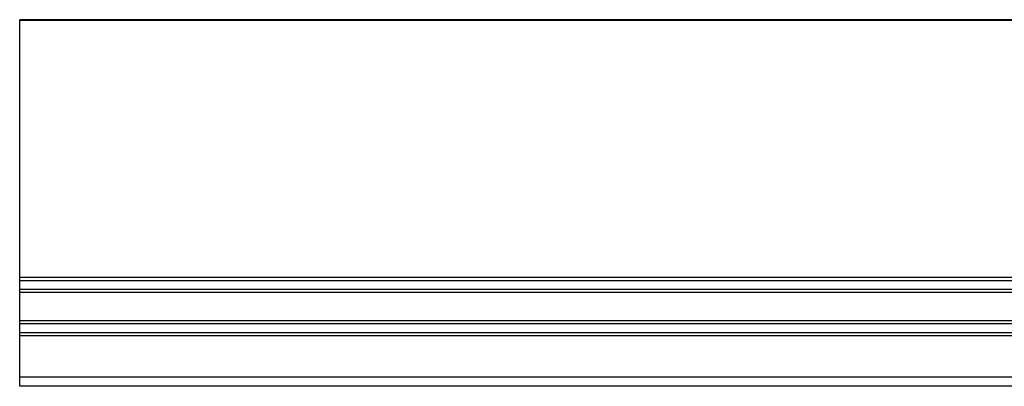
# Model space of a CAD drawing. Header units: millimetres. Extents: x -420 to 2302, y 443 to 882.
# Tile 3 of 16: x -155 to 62, y 618 to 699. Entities that reach past the tile are written whole.
import ezdxf

# ---------------------------------------------------------------- set-up
doc = ezdxf.new("R2010")
doc.units = ezdxf.units.MM

# ---------------------------------------------------------------- blocks, each defined once
blk = doc.blocks.new('Drawing View2')
at = {"color": 7, "linetype": 'Continuous', "lineweight": 25}
for p, q in [((-1000, 68.43), (-1000, 68.63)), ((0, 68.63), (-1000, 68.63)), ((-1000, 11.94), (-1000, 68.43)), ((0, 68.43), (-1000, 68.43)), ((0, 11.94), (-1000, 11.94)), ((-1000, 11.24), (-1000, 11.94)), ((0, 11.24), (-1000, 11.24)), ((-1000, 9.32), (-1000, 11.24)), ((0, 9.32), (-1000, 9.32)), ((-1000, 8.62), (-1000, 9.32)), ((0, 8.62), (-1000, 8.62)), ((-1000, 2.44), (-1000, 8.62)), ((0, 2.44), (-1000, 2.44)), ((-1000, 1.74), (-1000, 2.44)), ((0, 1.74), (-1000, 1.74)), ((-1000, -0.18), (-1000, 1.74)), ((-1000, -0.88), (-1000, -0.18)), ((0, -0.18), (-1000, -0.18)), ((0, -0.88), (-1000, -0.88)), ((-1000, -9.97), (-1000, -0.88)), ((0, -9.97), (-1000, -9.97)), ((-1000, -11.97), (-1000, -9.97)), ((0, -11.97), (-1000, -11.97))]:
    blk.add_line(p, q, dxfattribs=at)

msp = doc.modelspace()

# ---------------------------------------------------------------- block references
at = {"color": 7, "linetype": 'Continuous', "lineweight": 25}
msp.add_blockref('Drawing View2', (845.47, 630), dxfattribs=at)

doc.saveas('drawing.dxf')
